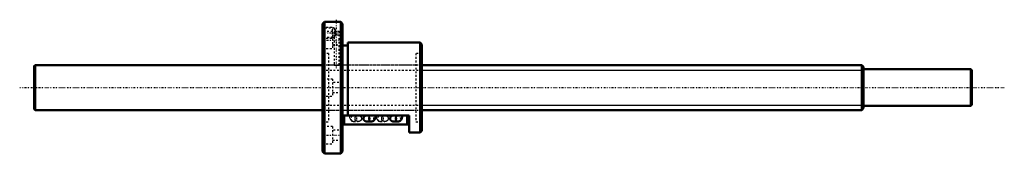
# Model space of a CAD drawing. Header units: millimetres. Extents: x -168 to 378, y -36 to 38.
import ezdxf

# ---------------------------------------------------------------- set-up
doc = ezdxf.new("R2010")
doc.units = ezdxf.units.MM
doc.linetypes.add('Center', pattern=[1.5, 0.45, -0.5, 0.05, -0.5])
doc.linetypes.add('Dashed', pattern=[2, 1, -1])
for name, color, linetype, lineweight in [('2d ConnectionPoints', 7, 'Continuous', 50), ('AM_0', 7, 'Continuous', 50), ('AM_4', 3, 'Continuous', 25), ('AM_5', 3, 'Continuous', 25), ('AM_7', 7, 'Center', 25), ('AM_9', 6, 'Dashed', 25)]:
    doc.layers.add(name, color=color, linetype=linetype, lineweight=lineweight)

# ---------------------------------------------------------------- blocks, each defined once
blk = doc.blocks.new('1_BNF_2505_5RR_nut_0_in_BNF2505_5RRG1_520LC5A_00__4')
at = {"layer": 'AM_0'}
for p, q in [((1, 36.5), (0, 35.5)), ((0, 35.5), (0, -35.5)), ((1, 36.5), (1, -36.5)), ((6.32, 36.5), (1, 36.5)), ((10, 36.5), (9.06, 36.5)), ((10, 36.5), (10, -36.5)), ((11, 35.5), (10, 36.5)), ((11, 35.5), (11, -35.5)), ((14, 23.4), (11, 23.4)), ((54, 25), (14, 25)), ((14, 25), (14, -15.5)), ((54, 25), (54, -25)), ((55, 24), (54, 25)), ((55, 24), (55, -24)), ((48, -15.5), (11, -15.5)), ((11.5, -20.5), (11.5, -15.5)), ((26, -15.5), (24.43, -15.5)), ((40.8, -15.5), (39.23, -15.5)), ((47.5, -20.5), (47.5, -15.5)), ((48, -25), (48, -15.5)), ((47.5, -20.5), (11.5, -20.5)), ((24.43, -18.83), (26.96, -18.83)), ((39.23, -18.83), (41.76, -18.83)), ((48, -25), (54, -25)), ((54, -25), (55, -24)), ((0, -35.5), (1, -36.5)), ((1, -36.5), (10, -36.5)), ((10, -36.5), (11, -35.5))]:
    blk.add_line(p, q, dxfattribs=at)
for points in [[(9.07, 36.5), (9.04, 36.5), (8.86, 36.49), (8.55, 36.48), (8.14, 36.48), (7.69, 36.47), (7.23, 36.48), (6.83, 36.48), (6.53, 36.49), (6.36, 36.5), (6.32, 36.5)], [(24.43, -15.5), (24.27, -15.51), (24.11, -15.53), (23.96, -15.56), (23.8, -15.6), (23.65, -15.66), (23.51, -15.72), (23.38, -15.8), (23.25, -15.89), (23.13, -15.99), (23.02, -16.1), (22.93, -16.21), (22.84, -16.33), (22.77, -16.46), (22.7, -16.6), (22.66, -16.74), (22.62, -16.88), (22.6, -17.02), (22.59, -17.17)], [(26, -15.5), (26, -15.59), (25.98, -15.76), (25.96, -15.9), (25.94, -15.98), (25.93, -16.03), (25.92, -16.03)], [(26.96, -18.83), (27.27, -18.81), (27.57, -18.74), (27.85, -18.62), (28.11, -18.47), (28.34, -18.28), (28.55, -18.06), (28.74, -17.81), (28.9, -17.52), (29.05, -17.19), (29.17, -16.81), (29.25, -16.41), (29.31, -16.01), (29.33, -15.6), (29.33, -15.5)], [(39.23, -15.5), (39.07, -15.51), (38.91, -15.53), (38.76, -15.56), (38.6, -15.6), (38.45, -15.66), (38.31, -15.72), (38.18, -15.8), (38.05, -15.89), (37.93, -15.99), (37.82, -16.1), (37.73, -16.21), (37.64, -16.33), (37.57, -16.46), (37.5, -16.6), (37.46, -16.74), (37.42, -16.88), (37.4, -17.02), (37.39, -17.17)], [(40.8, -15.5), (40.8, -15.59), (40.78, -15.76), (40.76, -15.9), (40.74, -15.98), (40.73, -16.03), (40.72, -16.03)], [(40.72, -16.03), (40.73, -16.03), (40.75, -15.99), (40.81, -15.91), (40.91, -15.8), (41.07, -15.69), (41.28, -15.59), (41.43, -15.54)], [(41.76, -18.83), (42.07, -18.81), (42.37, -18.74), (42.65, -18.62), (42.91, -18.47), (43.14, -18.28), (43.35, -18.06), (43.54, -17.81), (43.7, -17.52), (43.85, -17.19), (43.97, -16.81), (44.05, -16.41), (44.11, -16.01), (44.13, -15.6), (44.13, -15.5)], [(22.59, -17.17), (22.6, -17.31), (22.62, -17.46), (22.66, -17.6), (22.7, -17.74), (22.77, -17.87), (22.84, -18), (22.93, -18.12), (23.02, -18.24), (23.13, -18.34), (23.25, -18.44), (23.38, -18.53), (23.51, -18.61), (23.65, -18.68), (23.8, -18.73), (23.96, -18.78), (24.11, -18.81), (24.27, -18.83), (24.43, -18.83)], [(37.39, -17.17), (37.4, -17.31), (37.42, -17.46), (37.46, -17.6), (37.5, -17.74), (37.57, -17.87), (37.64, -18), (37.73, -18.12), (37.82, -18.24), (37.93, -18.34), (38.05, -18.44), (38.18, -18.53), (38.31, -18.61), (38.45, -18.68), (38.6, -18.73), (38.76, -18.78), (38.91, -18.81), (39.07, -18.83), (39.23, -18.83)]]:
    blk.add_lwpolyline(points, dxfattribs=at)
at = {"layer": 'AM_4'}
for p, q in [((12.3, -20.5), (12.3, -15.5)), ((46.7, -20.5), (46.7, -15.5))]:
    blk.add_line(p, q, dxfattribs=at)
for centre in [(26.96, -17.17), (41.76, -17.17)]:
    blk.add_ellipse(centre, major_axis=(0, 1.67), ratio=0.906308, start_param=0.782557, end_param=3.144498, dxfattribs=at)
at = {"layer": 'AM_5', "linetype": 'Dashed'}
for p, q in [((0, 33.5), (5.5, 33.5)), ((5.5, 27.5), (5.5, 33.5)), ((6.5, 32.96), (5.5, 33.5)), ((0, 27.5), (5.5, 27.5)), ((6.32, 27.95), (5.5, 27.5))]:
    blk.add_line(p, q, dxfattribs=at)
at = {"layer": 'AM_7'}
for p, q in [((7.7, 10.78), (7.7, 37.73)), ((-0.44, 30.5), (9.24, 30.5)), ((-0.55, 26.41), (11.55, 26.41)), ((-0.55, -26.41), (11.55, -26.41))]:
    blk.add_line(p, q, dxfattribs=at)
at = {"layer": 'AM_9'}
for p, q in [((0.54, 32.96), (0, 33.5)), ((6.34, 32.96), (0.54, 32.96)), ((0.54, 32.96), (0.54, 28.04)), ((6.32, 36.5), (6.32, 36.3)), ((6.32, 36.3), (9.07, 36.3)), ((6.32, 32.96), (6.32, 31.3)), ((6.5, 32.87), (6.5, 28.13)), ((9.07, 36.3), (9.07, 36.5)), ((5.5, 31.16), (0, 31.16)), ((0, 27.5), (0.54, 28.04)), ((0.54, 28.04), (6.34, 28.04)), ((5.5, 31.16), (5.5, 21.66)), ((11, 29.16), (5.5, 29.16)), ((6.32, 31.3), (9.07, 31.3)), ((6.32, 28.05), (6.32, 12.5)), ((9.07, 12.5), (9.07, 31.3)), ((5.5, 23.66), (11, 23.66)), ((0, 21.66), (5.5, 21.66)), ((3.3, 19), (0, 19)), ((3.3, 19), (3.3, -19)), ((51.7, 19), (51.7, -19)), ((55, 19), (51.7, 19)), ((6.32, 12.5), (3.3, 12.5)), ((51.7, 12.5), (9.06, 12.5)), ((5.5, 4.75), (0, 4.75)), ((5.5, 4.75), (5.5, -4.75)), ((11, 2.75), (5.5, 2.75)), ((0, -4.75), (5.5, -4.75)), ((5.5, -2.75), (11, -2.75)), ((3.3, -12.5), (51.7, -12.5)), ((17.24, -15.5), (17.49, -15.52)), ((19.77, -15.5), (17.24, -15.5)), ((26.96, -15.5), (26, -15.5)), ((26.63, -15.54), (26.66, -15.53)), ((26.83, -15.51), (26.96, -15.5)), ((32.04, -15.5), (32.29, -15.52)), ((34.57, -15.5), (32.04, -15.5)), ((41.76, -15.5), (40.8, -15.5)), ((41.43, -15.54), (41.46, -15.53)), ((41.63, -15.51), (41.76, -15.5)), ((0, -19), (3.3, -19)), ((5.5, -21.66), (0, -21.66)), ((5.5, -21.66), (5.5, -31.16)), ((17.24, -18.83), (19.77, -18.83)), ((32.04, -18.83), (34.57, -18.83)), ((51.7, -19), (55, -19)), ((11, -23.66), (5.5, -23.66)), ((0, -31.16), (5.5, -31.16)), ((5.5, -29.16), (11, -29.16))]:
    blk.add_line(p, q, dxfattribs=at)
for points in [[(6.5, 32.87), (6.35, 32.94), (6.32, 32.96)], [(6.5, 32.87), (6.59, 32.71), (6.77, 32.43), (6.95, 32.11), (7.16, 31.72), (7.35, 31.3)], [(6.32, 28.04), (6.33, 28.05), (6.43, 28.1), (6.5, 28.13)], [(6.5, 28.13), (6.53, 28.19), (6.67, 28.42), (6.82, 28.67), (7.09, 29.14), (7.33, 29.65), (7.44, 29.97), (7.51, 30.31), (7.52, 30.65), (7.45, 30.99), (7.35, 31.3)], [(6.32, 12.5), (6.4, 12.49), (6.62, 12.47), (6.97, 12.45), (7.39, 12.43), (7.86, 12.43), (8.3, 12.44), (8.67, 12.46), (8.94, 12.49), (9.07, 12.5), (9.07, 12.5)], [(14.87, -15.5), (14.87, -15.72), (14.9, -16.12), (14.97, -16.52), (15.06, -16.92), (15.2, -17.31), (15.37, -17.65), (15.56, -17.94), (15.77, -18.19), (16, -18.4), (16.26, -18.57), (16.54, -18.7), (16.83, -18.79), (17.13, -18.83), (17.24, -18.83)], [(17.93, -17.17), (17.94, -17.02), (17.96, -16.88), (17.99, -16.74), (18.04, -16.6), (18.1, -16.46), (18.18, -16.33), (18.26, -16.21), (18.36, -16.1), (18.47, -15.99), (18.59, -15.89), (18.71, -15.8), (18.85, -15.72), (18.99, -15.66), (19.14, -15.6), (19.29, -15.56), (19.45, -15.53), (19.61, -15.51), (19.77, -15.5)], [(18.26, -15.98), (18.24, -15.9), (18.22, -15.78), (18.2, -15.63), (18.2, -15.5)], [(18.2, -15.92), (18.25, -15.98), (18.27, -16.03), (18.28, -16.03)], [(18.28, -16.03), (18.27, -16.03), (18.26, -15.99), (18.26, -15.98)], [(19.77, -15.5), (19.93, -15.51), (20.09, -15.53), (20.24, -15.56), (20.4, -15.6), (20.55, -15.66), (20.69, -15.72), (20.82, -15.8), (20.95, -15.89), (21.07, -15.99), (21.18, -16.1), (21.27, -16.21), (21.36, -16.33), (21.43, -16.46), (21.5, -16.6), (21.54, -16.74), (21.58, -16.88), (21.6, -17.02), (21.61, -17.17), (21.6, -17.31), (21.58, -17.46), (21.54, -17.6), (21.5, -17.74), (21.43, -17.87), (21.36, -18), (21.27, -18.12), (21.18, -18.24), (21.07, -18.34), (20.95, -18.44), (20.82, -18.53), (20.69, -18.61), (20.55, -18.68), (20.4, -18.73), (20.24, -18.78), (20.09, -18.81), (19.93, -18.83), (19.77, -18.83)], [(24.43, -18.83), (24.59, -18.83), (24.75, -18.81), (24.91, -18.78), (25.06, -18.73), (25.21, -18.68), (25.35, -18.61), (25.49, -18.53), (25.61, -18.44), (25.73, -18.34), (25.84, -18.24), (25.94, -18.12), (26.02, -18), (26.1, -17.87), (26.16, -17.74), (26.21, -17.6), (26.24, -17.46), (26.26, -17.31), (26.27, -17.17), (26.26, -17.02), (26.24, -16.88), (26.21, -16.74), (26.16, -16.6), (26.1, -16.46), (26.02, -16.33), (25.94, -16.21), (25.84, -16.1), (25.73, -15.99), (25.61, -15.89), (25.49, -15.8), (25.35, -15.72), (25.21, -15.66), (25.06, -15.6), (24.91, -15.56), (24.75, -15.53), (24.59, -15.51), (24.43, -15.5)], [(25.92, -16.03), (25.93, -16.03), (25.95, -15.99), (26.01, -15.91), (26.11, -15.8), (26.27, -15.69), (26.48, -15.59), (26.63, -15.54)], [(26.66, -15.53), (26.72, -15.52), (26.83, -15.51)], [(29.67, -15.5), (29.67, -15.72), (29.7, -16.12), (29.77, -16.52), (29.86, -16.92), (30, -17.31), (30.17, -17.65), (30.36, -17.94), (30.57, -18.19), (30.8, -18.4), (31.06, -18.57), (31.34, -18.7), (31.63, -18.79), (31.93, -18.83), (32.04, -18.83)], [(32.73, -17.17), (32.74, -17.02), (32.76, -16.88), (32.79, -16.74), (32.84, -16.6), (32.9, -16.46), (32.98, -16.33), (33.06, -16.21), (33.16, -16.1), (33.27, -15.99), (33.39, -15.89), (33.51, -15.8), (33.65, -15.72), (33.79, -15.66), (33.94, -15.6), (34.09, -15.56), (34.25, -15.53), (34.41, -15.51), (34.57, -15.5)], [(33.06, -15.98), (33.04, -15.9), (33.02, -15.78), (33, -15.63), (33, -15.5)], [(33, -15.92), (33.05, -15.98), (33.07, -16.03), (33.08, -16.03)], [(33.08, -16.03), (33.07, -16.03), (33.06, -15.99), (33.06, -15.98)], [(34.57, -15.5), (34.73, -15.51), (34.89, -15.53), (35.04, -15.56), (35.2, -15.6), (35.35, -15.66), (35.49, -15.72), (35.62, -15.8), (35.75, -15.89), (35.87, -15.99), (35.98, -16.1), (36.07, -16.21), (36.16, -16.33), (36.23, -16.46), (36.3, -16.6), (36.34, -16.74), (36.38, -16.88), (36.4, -17.02), (36.41, -17.17), (36.4, -17.31), (36.38, -17.46), (36.34, -17.6), (36.3, -17.74), (36.23, -17.87), (36.16, -18), (36.07, -18.12), (35.98, -18.24), (35.87, -18.34), (35.75, -18.44), (35.62, -18.53), (35.49, -18.61), (35.35, -18.68), (35.2, -18.73), (35.04, -18.78), (34.89, -18.81), (34.73, -18.83), (34.57, -18.83)], [(39.23, -18.83), (39.39, -18.83), (39.55, -18.81), (39.71, -18.78), (39.86, -18.73), (40.01, -18.68), (40.15, -18.61), (40.29, -18.53), (40.41, -18.44), (40.53, -18.34), (40.64, -18.24), (40.74, -18.12), (40.82, -18), (40.9, -17.87), (40.96, -17.74), (41.01, -17.6), (41.04, -17.46), (41.06, -17.31), (41.07, -17.17), (41.06, -17.02), (41.04, -16.88), (41.01, -16.74), (40.96, -16.6), (40.9, -16.46), (40.82, -16.33), (40.74, -16.21), (40.64, -16.1), (40.53, -15.99), (40.41, -15.89), (40.29, -15.8), (40.15, -15.72), (40.01, -15.66), (39.86, -15.6), (39.71, -15.56), (39.55, -15.53), (39.39, -15.51), (39.23, -15.5)], [(41.46, -15.53), (41.52, -15.52), (41.63, -15.51)], [(19.77, -18.83), (19.61, -18.83), (19.45, -18.81), (19.29, -18.78), (19.14, -18.73), (18.99, -18.68), (18.85, -18.61), (18.71, -18.53), (18.59, -18.44), (18.47, -18.34), (18.36, -18.24), (18.26, -18.12), (18.18, -18), (18.1, -17.87), (18.04, -17.74), (17.99, -17.6), (17.96, -17.46), (17.94, -17.31), (17.93, -17.17)], [(34.57, -18.83), (34.41, -18.83), (34.25, -18.81), (34.09, -18.78), (33.94, -18.73), (33.79, -18.68), (33.65, -18.61), (33.51, -18.53), (33.39, -18.44), (33.27, -18.34), (33.16, -18.24), (33.06, -18.12), (32.98, -18), (32.9, -17.87), (32.84, -17.74), (32.79, -17.6), (32.76, -17.46), (32.74, -17.31), (32.73, -17.17)]]:
    blk.add_lwpolyline(points, dxfattribs=at)
for centre in [(17.24, -17.17), (32.04, -17.17)]:
    blk.add_ellipse(centre, major_axis=(0, 1.67), ratio=0.906308, dxfattribs=at)
for centre, start_param, end_param in [((26.96, -17.17), 0.539004, 0.782557), ((26.96, -17.17), 3.225758, 6.50498), ((41.76, -17.17), 0.539004, 0.782557), ((41.76, -17.17), 3.225758, 6.50498), ((26.96, -17.17), 3.144498, 3.198632), ((41.76, -17.17), 3.144498, 3.198632)]:
    blk.add_ellipse(centre, major_axis=(0, 1.67), ratio=0.906308, start_param=start_param, end_param=end_param, dxfattribs=at)
blk = doc.blocks.new('2_BNF2505_5RRG1_520LC5A_00__shaft_0_in_BNF2505_5RRG1_520LC5A_00__4')
at = {"layer": 'AM_0'}
for p, q in [((-159.5, 12.5), (-160, 12)), ((-160, 12), (-160, -12)), ((0, 12.5), (-159.5, 12.5)), ((-159.5, 12.5), (-159.5, -12.5)), ((299, 12.5), (55, 12.5)), ((300, 11.5), (299, 12.5)), ((299, 12.5), (299, -12.5)), ((300, 11.5), (300, -11.5)), ((359.5, 10.15), (300, 10.15)), ((359.5, 10.15), (359.5, -10.15)), ((360, 9.65), (359.5, 10.15)), ((360, 9.65), (360, -9.65)), ((300, -10.15), (359.5, -10.15)), ((359.5, -10.15), (360, -9.65)), ((-160, -12), (-159.5, -12.5)), ((-159.5, -12.5), (0, -12.5)), ((55, -12.5), (299, -12.5)), ((299, -12.5), (300, -11.5))]:
    blk.add_line(p, q, dxfattribs=at)
at = {"layer": 'AM_5', "linetype": 'Dashed'}
for p, q in [((0, 9.75), (55, 9.75)), ((0, -9.75), (55, -9.75))]:
    blk.add_line(p, q, dxfattribs=at)
at = {"layer": 'AM_5'}
for p, q in [((55, 9.75), (300, 9.75)), ((55, -9.75), (300, -9.75))]:
    blk.add_line(p, q, dxfattribs=at)
at = {"layer": 'AM_7'}
blk.add_line((-168, 0), (378, 0), dxfattribs=at)
at = {"layer": 'AM_9'}
for p, q in [((55, 12.5), (0, 12.5)), ((0, -12.5), (55, -12.5))]:
    blk.add_line(p, q, dxfattribs=at)

msp = doc.modelspace()

# ---------------------------------------------------------------- linework, layer by layer
at = {"layer": '2d ConnectionPoints'}
msp.add_point((0, 0), dxfattribs=at)
msp.add_point((0, 0), dxfattribs=at)

# ---------------------------------------------------------------- block references
for name in ['1_BNF_2505_5RR_nut_0_in_BNF2505_5RRG1_520LC5A_00__4', '2_BNF2505_5RRG1_520LC5A_00__shaft_0_in_BNF2505_5RRG1_520LC5A_00__4']:
    msp.add_blockref(name, (0, 0))

doc.saveas('drawing.dxf')
